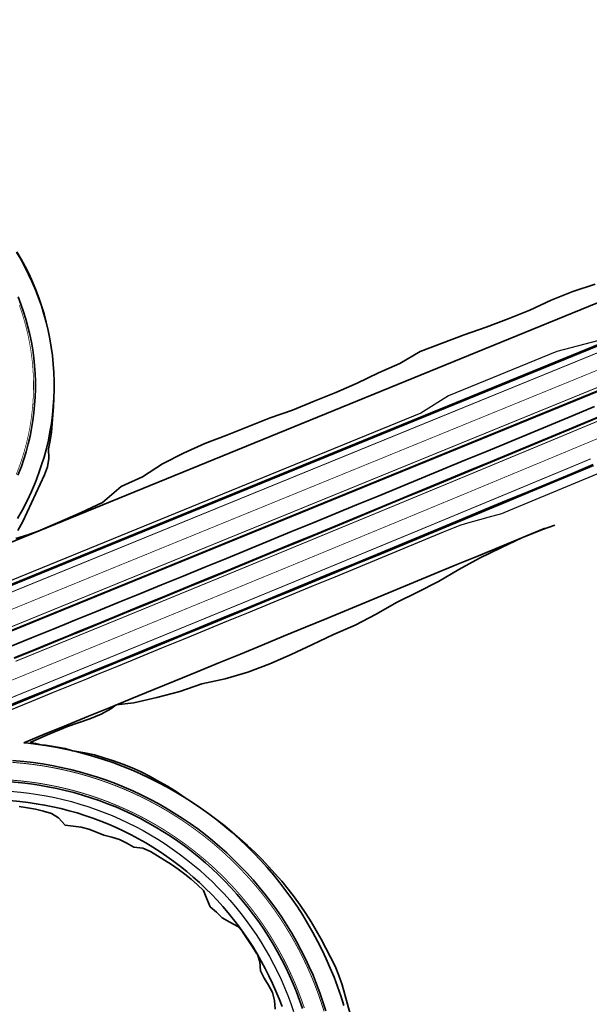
# Model space of a CAD drawing. Extents: x 184439 to 185588, y 575314 to 576044.
# Tile 11 of 13: x 184781 to 184903, y 575670 to 575880. Entities that reach past the tile are written whole.
import ezdxf

# ---------------------------------------------------------------- set-up
doc = ezdxf.new("R2010")
doc.units = 0
doc.linetypes.add('39strp', pattern=[12, 3, -9])
for name, color, linetype, lineweight in [('gw-nw-grondwerklijn', 90, 'Continuous', 35), ('gw-nw-kruinlijn', 90, 'Continuous', 35), ('mk-nw-39streep 0.15', 7, '39strp', 35), ('mk-nw-streep 0.15', 7, 'Continuous', 35), ('mk-nw-streep 0.20', 7, 'Continuous', 35), ('vh-nw-halfverharding', 30, 'Continuous', 25), ('vh-nw-randverharding', 6, 'Continuous', 35), ('vh-nw-zoabsprong', 253, 'Continuous', 35)]:
    doc.layers.add(name, color=color, linetype=linetype, lineweight=lineweight)

msp = doc.modelspace()

# ---------------------------------------------------------------- linework, layer by layer
at = {"layer": 'gw-nw-grondwerklijn', "flags": 128}
for points in [[(184780.68, 575830.81), (184781.58, 575829.23), (184782.45, 575827.64), (184783.29, 575826.02), (184784.03, 575824.36), (184784.72, 575822.68), (184785.35, 575820.97), (184785.92, 575819.25), (184786.5, 575817.53), (184786.96, 575815.77), (184787.37, 575814), (184787.76, 575812.23), (184788.03, 575810.43), (184788.27, 575808.63), (184788.46, 575806.82), (184788.58, 575805.01), (184788.65, 575803.2), (184788.68, 575801.38), (184788.6, 575799.57), (184788.49, 575797.75), (184788.34, 575795.94), (184788.23, 575794.12), (184788.05, 575792.3), (184787.78, 575790.49), (184787.47, 575788.69), (184787.53, 575786.66), (184787.26, 575784.85), (184786.58, 575783.19), (184785.67, 575781.16), (184784.73, 575779.16), (184783.79, 575777.17), (184782.86, 575775.18), (184781.96, 575773.18), (184780.88, 575771.26)], [(184904.12, 575823.92), (184899.35, 575822.35), (184894.73, 575820.45), (184890.2, 575818.32), (184885.56, 575816.45), (184880.88, 575814.68), (184876.13, 575813.1), (184871.45, 575811.32), (184866.79, 575809.53), (184862.44, 575806.94), (184857.86, 575804.93), (184853.35, 575802.75), (184848.76, 575800.76), (184844.13, 575798.89), (184839.5, 575797), (184834.78, 575795.31), (184830.13, 575793.48), (184825.48, 575791.63), (184820.81, 575789.85), (184816.24, 575787.82), (184811.78, 575785.51), (184807.51, 575782.76), (184802.96, 575780.67), (184798.95, 575777.25), (184794.44, 575775.09), (184789.85, 575773.1), (184785.25, 575771.13), (184783.05, 575770.33), (184780.49, 575769.56)], [(184783.55, 575725.96), (184786.89, 575727.48), (184791.51, 575729.39), (184796.24, 575731.02), (184798.69, 575732.05), (184800.77, 575733.16), (184801.88, 575734), (184805.64, 575734.47), (184810.58, 575735.6), (184815.46, 575736.89), (184820.2, 575738.51), (184825.16, 575739.58), (184830, 575740.97), (184834.65, 575742.8), (184839.24, 575744.81), (184843.77, 575746.93), (184848.29, 575749.08), (184852.89, 575751.05), (184857.34, 575753.38), (184861.73, 575755.85), (184866.2, 575758.12), (184870.67, 575760.39), (184875.03, 575762.94), (184879.44, 575765.35), (184883.95, 575767.53), (184888.46, 575769.72), (184888.81, 575769.87), (184893.11, 575771.55), (184895.5, 575772.43)], [(184783.55, 575725.96), (184784.73, 575725.74), (184786.15, 575725.44), (184786.82, 575725.39), (184788.92, 575725.04), (184791, 575724.67), (184792.57, 575724.21), (184793.06, 575724.13), (184795.16, 575723.77), (184797.24, 575723.32), (184799.28, 575722.69), (184801.3, 575722.03), (184803.31, 575721.32), (184805.3, 575720.55), (184807.25, 575719.69), (184809.14, 575718.71), (184810.99, 575717.65), (184812.86, 575716.63), (184814.67, 575715.52), (184816.43, 575714.32), (184818.2, 575713.16), (184819.95, 575711.96), (184819.97, 575711.94), (184821.69, 575710.75), (184823.39, 575709.49), (184825.05, 575708.16), (184826.67, 575706.79), (184828.26, 575705.39), (184829.88, 575704.01), (184831.46, 575702.58), (184832.94, 575701.05), (184834.38, 575699.48), (184835.83, 575697.92), (184837.24, 575696.32), (184838.6, 575694.67), (184839.9, 575692.98), (184841.13, 575691.22), (184842.34, 575689.46), (184843.5, 575687.66), (184844.6, 575685.82), (184845.64, 575683.95), (184846.63, 575682.05), (184847.64, 575680.15), (184848.59, 575678.22), (184849.38, 575676.23), (184850.09, 575674.2), (184850.71, 575672.14), (184851.23, 575670.06), (184851.85, 575668.01)], [(184781.19, 575712.31), (184782.93, 575712.05), (184784.65, 575711.71), (184786.36, 575711.31), (184788.05, 575710.83), (184789.61, 575709.88), (184790.98, 575708.31), (184792.69, 575708.12), (184794.41, 575707.87), (184796.07, 575707.43), (184797.67, 575706.81), (184799.27, 575706.19), (184800.98, 575705.79), (184802.62, 575705.24), (184804.19, 575704.5), (184805.67, 575703.61), (184807.54, 575703.37), (184809.18, 575702.7), (184810.68, 575701.78), (184812.18, 575700.86), (184813.67, 575699.92), (184815.13, 575698.93), (184816.55, 575697.87), (184817.91, 575696.75), (184819.23, 575695.57), (184820.5, 575694.35), (184821.22, 575692.59), (184821.97, 575690.9), (184823.27, 575689.73), (184824.49, 575688.5), (184826.13, 575687.57), (184827.87, 575686.68), (184828.81, 575685.69), (184829.02, 575685.31), (184829.98, 575683.81), (184830.96, 575682.33), (184831.93, 575680.83), (184832.04, 575680.71), (184832.54, 575679.13), (184832.67, 575677.19), (184833.46, 575675.63), (184834.38, 575674.12), (184835.23, 575672.57), (184835.7, 575670.86), (184835.82, 575669.04)]]:
    msp.add_lwpolyline(points, dxfattribs=at)
at = {"layer": 'gw-nw-kruinlijn', "flags": 128}
for points in [[(184933.36, 575831.67), (184776.83, 575767.69)], [(184780.6, 575830.76), (184781.52, 575829.2), (184782.39, 575827.6), (184783.2, 575825.98), (184783.97, 575824.33), (184784.67, 575822.66), (184785.32, 575820.96), (184785.92, 575819.25), (184786.46, 575817.51), (184786.93, 575815.76), (184787.36, 575814), (184787.72, 575812.22), (184788.02, 575810.43), (184788.27, 575808.63), (184788.45, 575806.82), (184788.58, 575805.01), (184788.64, 575803.2), (184788.64, 575801.38), (184788.59, 575799.57), (184788.47, 575797.75), (184788.3, 575795.95), (184788.06, 575794.15), (184787.76, 575792.36), (184787.41, 575790.57), (184787, 575788.81), (184786.5, 575786.96), (184785.98, 575785.27), (184785.41, 575783.6), (184784.64, 575781.57), (184783.79, 575779.58), (184782.88, 575777.62), (184781.9, 575775.7), (184780.85, 575773.82)], [(184779.15, 575746.42), (184783.78, 575748.31), (184788.41, 575750.19), (184790.87, 575751.19), (184793.04, 575752.08), (184797.67, 575753.97), (184802.3, 575755.86), (184806.93, 575757.75), (184811.55, 575759.64), (184816.18, 575761.53), (184820.81, 575763.43), (184825.44, 575765.32), (184830.06, 575767.22), (184834.69, 575769.12), (184839.31, 575771.02), (184843.94, 575772.92), (184848.56, 575774.82), (184853.19, 575776.72), (184857.81, 575778.63), (184862.43, 575780.53), (184867.05, 575782.44), (184871.67, 575784.35), (184876.29, 575786.26), (184880.92, 575788.17), (184885.54, 575790.08), (184890.15, 575792), (184894.77, 575793.91), (184899.39, 575795.83), (184904.01, 575797.75)], [(184782.17, 575725.94), (184786.75, 575727.81), (184791.38, 575729.71), (184796.01, 575731.6), (184798.47, 575732.61), (184800.63, 575733.49), (184805.26, 575735.39), (184809.89, 575737.29), (184814.51, 575739.18), (184819.14, 575741.08), (184823.76, 575742.98), (184828.39, 575744.88), (184833.01, 575746.79), (184837.63, 575748.69), (184842.26, 575750.6), (184846.88, 575752.5), (184851.5, 575754.41), (184856.12, 575756.32), (184860.74, 575758.23), (184865.36, 575760.15), (184869.98, 575762.06), (184874.6, 575763.97), (184879.22, 575765.89), (184883.84, 575767.81), (184888.45, 575769.73), (184893.07, 575771.65), (184893.39, 575771.78)], [(184782.17, 575725.94), (184782.61, 575725.9), (184784.72, 575725.65), (184786.82, 575725.35), (184788.91, 575724.99), (184790.98, 575724.57), (184793.05, 575724.1), (184795.1, 575723.57), (184797.14, 575722.99), (184799.17, 575722.36), (184801.17, 575721.67), (184803.16, 575720.93), (184805.12, 575720.13), (184807.07, 575719.29), (184808.99, 575718.39), (184810.88, 575717.44), (184812.75, 575716.44), (184814.6, 575715.39), (184816.41, 575714.3), (184818.19, 575713.15), (184819.95, 575711.96), (184821.67, 575710.72), (184823.35, 575709.44), (184825.01, 575708.11), (184826.62, 575706.74), (184828.2, 575705.32), (184829.74, 575703.86), (184831.24, 575702.37), (184832.7, 575700.83), (184834.12, 575699.26), (184835.5, 575697.64), (184836.83, 575696), (184838.12, 575694.31), (184839.36, 575692.6), (184840.56, 575690.85), (184841.71, 575689.07), (184842.81, 575687.25), (184843.87, 575685.41), (184844.87, 575683.55), (184845.82, 575681.65), (184846.73, 575679.74), (184847.58, 575677.8), (184848.38, 575675.83), (184849.13, 575673.85), (184849.82, 575671.84), (184850.46, 575669.82)], [(184779.14, 575713.56), (184781.3, 575713.37), (184783.08, 575713.16), (184784.84, 575712.9), (184786.6, 575712.6), (184788.35, 575712.25), (184790.09, 575711.85), (184791.82, 575711.41), (184793.53, 575710.92), (184795.23, 575710.39), (184796.92, 575709.81), (184798.59, 575709.18), (184800.25, 575708.52), (184801.88, 575707.8), (184803.5, 575707.05), (184805.09, 575706.25), (184806.67, 575705.41), (184808.22, 575704.53), (184809.74, 575703.6), (184811.25, 575702.64), (184812.72, 575701.64), (184814.17, 575700.59), (184815.59, 575699.51), (184816.98, 575698.4), (184818.34, 575697.24), (184819.67, 575696.05), (184820.96, 575694.82), (184822.23, 575693.56), (184823.46, 575692.27), (184824.65, 575690.95), (184825.81, 575689.59), (184826.93, 575688.2), (184828.01, 575686.79), (184829.06, 575685.34), (184830.07, 575683.87), (184831.04, 575682.37), (184831.96, 575680.85), (184832.85, 575679.3), (184833.7, 575677.73), (184834.5, 575676.13), (184835.26, 575674.52), (184835.97, 575672.89), (184836.65, 575671.24), (184837.28, 575669.57)]]:
    msp.add_lwpolyline(points, dxfattribs=at)
at = {"layer": 'mk-nw-39streep 0.15', "const_width": 0.15, "flags": 128}
for points in [[(185162.44, 575906.13), (185157.72, 575904.45), (185157, 575904.19), (185153, 575902.76), (185148.28, 575901.06), (185143.56, 575899.36), (185138.85, 575897.66), (185134.14, 575895.94), (185129.43, 575894.23), (185124.72, 575892.5), (185120.01, 575890.77), (185115.31, 575889.03), (185110.61, 575887.29), (185105.9, 575885.54), (185101.21, 575883.79), (185096.51, 575882.03), (185091.82, 575880.26), (185087.12, 575878.49), (185082.43, 575876.71), (185077.74, 575874.93), (185073.06, 575873.14), (185071.02, 575872.36), (185068.38, 575871.35), (185063.71, 575869.55), (185059.05, 575867.75), (185054.39, 575865.94), (185049.73, 575864.13), (185045.07, 575862.31), (185040.41, 575860.49), (185035.76, 575858.66), (185031.11, 575856.82), (185026.46, 575854.98), (185021.81, 575853.13), (185017.17, 575851.28), (185012.52, 575849.42), (185007.88, 575847.56), (185003.24, 575845.7), (184998.6, 575843.83), (184993.97, 575841.96), (184989.33, 575840.09), (184984.7, 575838.21), (184980.07, 575836.33), (184975.43, 575834.45), (184971.68, 575832.92), (184970.8, 575832.56), (184966.17, 575830.68), (184961.54, 575828.79), (184956.91, 575826.9), (184952.28, 575825.01), (184947.65, 575823.12), (184943.03, 575821.23), (184938.4, 575819.33), (184531.11, 575652.86), (184526.48, 575650.96), (184521.85, 575649.06), (184517.23, 575647.16), (184512.61, 575645.25), (184507.99, 575643.33), (184503.38, 575641.4), (184498.77, 575639.48), (184494.16, 575637.54), (184489.55, 575635.6), (184484.94, 575633.65), (184480.34, 575631.7), (184475.74, 575629.74), (184471.14, 575627.78), (184466.54, 575625.81), (184461.95, 575623.83), (184457.36, 575621.85), (184452.76, 575619.87), (184448.17, 575617.89), (184443.58, 575615.91), (184439.11, 575613.99)], [(184439.11, 575599.4), (184439.46, 575599.55), (184444.07, 575601.49), (184448.68, 575603.42), (184453.29, 575605.37), (184457.9, 575607.31), (184462.51, 575609.25), (184467.12, 575611.18), (184471.73, 575613.12), (184476.34, 575615.05), (184480.95, 575616.98), (184485.57, 575618.9), (184490.18, 575620.82), (184494.8, 575622.74), (184499.42, 575624.66), (184504.04, 575626.57), (184508.66, 575628.48), (184513.28, 575630.39), (184517.91, 575632.3), (184522.53, 575634.2), (184527.15, 575636.1), (184531.78, 575637.99), (184536.41, 575639.89), (184781.71, 575740.15), (184786.34, 575742.04), (184790.97, 575743.93), (184793.43, 575744.94), (184795.59, 575745.83), (184800.22, 575747.72), (184804.85, 575749.62), (184809.47, 575751.52), (184814.1, 575753.42), (184818.72, 575755.32), (184823.35, 575757.22), (184827.97, 575759.12), (184832.59, 575761.03), (184837.22, 575762.93), (184841.84, 575764.84), (184846.46, 575766.75), (184851.08, 575768.66), (184855.7, 575770.57), (184860.32, 575772.48), (184864.94, 575774.39), (184869.56, 575776.31), (184874.18, 575778.22), (184878.8, 575780.14), (184883.41, 575782.06), (184888.03, 575783.98), (184892.65, 575785.9), (184897.26, 575787.82), (184901.88, 575789.75), (184906.49, 575791.67), (184911.11, 575793.6), (184915.72, 575795.53), (184920.33, 575797.45), (184924.95, 575799.38), (184929.56, 575801.32), (184934.17, 575803.25), (184938.78, 575805.18), (184943.39, 575807.12), (184948, 575809.05), (184952.61, 575810.99), (184957.22, 575812.93), (184961.83, 575814.87), (184966.44, 575816.81), (184971.05, 575818.74), (184975.67, 575820.66), (184976.54, 575821.02), (184980.28, 575822.58), (184984.9, 575824.49), (184985.83, 575824.87)]]:
    msp.add_lwpolyline(points, dxfattribs=at)
at = {"layer": 'mk-nw-streep 0.15', "const_width": 0.15, "flags": 128}
msp.add_lwpolyline([(184781.19, 575819.46), (184781.74, 575817.88), (184782.23, 575816.28), (184782.67, 575814.67), (184783.06, 575813.05), (184783.39, 575811.41), (184783.67, 575809.76), (184783.9, 575808.11), (184784.07, 575806.45), (184784.18, 575804.78), (184784.24, 575803.11), (184784.24, 575801.44), (184784.19, 575799.77), (184784.09, 575798.11), (184783.92, 575796.45), (184783.71, 575794.79), (184783.44, 575793.14), (184783.11, 575791.51), (184782.73, 575789.88), (184782.27, 575788.18), (184781.79, 575786.63), (184781.27, 575785.09), (184780.56, 575783.22)], dxfattribs=at)
at = {"layer": 'mk-nw-streep 0.20', "const_width": 0.2, "flags": 128}
for points in [[(184937.1, 575822.5), (184705.69, 575727.92)], [(184939.69, 575816.16), (184532.4, 575649.69), (184527.78, 575647.79), (184523.15, 575645.89), (184518.53, 575643.99), (184513.91, 575642.08), (184509.29, 575640.16), (184504.67, 575638.23), (184500.06, 575636.31), (184495.45, 575634.37), (184490.84, 575632.43), (184486.24, 575630.48), (184481.63, 575628.53), (184477.03, 575626.57), (184472.43, 575624.61), (184467.84, 575622.64), (184463.24, 575620.66)], [(184780.41, 575743.32), (184785.04, 575745.21), (184789.67, 575747.1), (184792.13, 575748.11), (184794.3, 575749), (184798.92, 575750.89), (184803.55, 575752.79), (184808.18, 575754.69), (184812.8, 575756.59), (184817.43, 575758.49), (184822.05, 575760.39), (184826.67, 575762.29), (184831.3, 575764.2), (184835.92, 575766.1), (184840.54, 575768.01), (184845.16, 575769.92), (184849.78, 575771.83), (184854.41, 575773.74), (184859.03, 575775.65), (184863.64, 575777.56), (184868.26, 575779.48), (184872.88, 575781.39), (184877.5, 575783.31), (184882.12, 575785.23), (184886.73, 575787.15), (184891.35, 575789.07), (184895.97, 575790.99), (184900.58, 575792.92), (184905.2, 575794.84)], [(184667.3, 575689.69), (184783.01, 575736.98), (184787.63, 575738.87), (184792.26, 575740.76), (184794.72, 575741.77), (184796.89, 575742.66), (184801.52, 575744.55), (184806.14, 575746.45), (184810.77, 575748.35), (184815.39, 575750.25), (184820.02, 575752.15), (184824.64, 575754.05), (184829.27, 575755.95), (184833.89, 575757.86), (184838.51, 575759.76), (184843.13, 575761.67), (184847.76, 575763.58), (184852.38, 575765.49), (184857, 575767.4), (184861.62, 575769.31), (184866.24, 575771.22), (184870.86, 575773.14), (184875.47, 575775.05), (184880.09, 575776.97), (184884.71, 575778.89), (184889.33, 575780.81), (184893.94, 575782.73), (184898.56, 575784.65), (184903.17, 575786.58)], [(184779.72, 575721.74), (184782.16, 575721.52), (184784.14, 575721.29), (184786.13, 575721), (184788.1, 575720.66), (184790.06, 575720.27), (184792.02, 575719.82), (184793.96, 575719.33), (184795.88, 575718.78), (184797.79, 575718.18), (184799.69, 575717.53), (184801.56, 575716.83), (184803.42, 575716.08), (184805.26, 575715.28), (184807.07, 575714.43), (184808.86, 575713.53), (184810.63, 575712.59), (184812.37, 575711.6), (184814.08, 575710.56), (184815.77, 575709.48), (184817.42, 575708.35), (184819.05, 575707.18), (184820.64, 575705.97), (184822.2, 575704.72), (184823.73, 575703.42), (184825.22, 575702.08), (184826.68, 575700.71), (184828.09, 575699.29), (184829.47, 575697.84), (184830.81, 575696.35), (184832.11, 575694.83), (184833.37, 575693.27), (184834.59, 575691.68), (184835.77, 575690.06), (184836.9, 575688.41), (184837.98, 575686.73), (184839.02, 575685.02), (184840.02, 575683.28), (184840.97, 575681.52), (184841.87, 575679.73), (184842.72, 575677.92), (184843.53, 575676.08), (184844.28, 575674.23), (184844.99, 575672.35), (184845.64, 575670.46), (184846.25, 575668.55)], [(184779.45, 575717.95), (184781.76, 575717.74), (184783.65, 575717.52), (184785.53, 575717.25), (184787.41, 575716.92), (184789.27, 575716.55), (184791.12, 575716.13), (184792.97, 575715.66), (184794.79, 575715.14), (184796.61, 575714.57), (184798.41, 575713.95), (184800.19, 575713.29), (184801.95, 575712.57), (184803.69, 575711.81), (184805.42, 575711.01), (184807.12, 575710.16), (184808.79, 575709.26), (184810.45, 575708.32), (184812.07, 575707.34), (184813.67, 575706.31), (184815.24, 575705.24), (184816.79, 575704.13), (184818.3, 575702.98), (184819.78, 575701.79), (184821.23, 575700.56), (184822.65, 575699.29), (184824.03, 575697.98), (184825.37, 575696.64), (184826.68, 575695.26), (184827.96, 575693.85), (184829.19, 575692.4), (184830.39, 575690.92), (184831.54, 575689.41), (184832.66, 575687.87), (184833.73, 575686.31), (184834.76, 575684.71), (184835.75, 575683.08), (184836.7, 575681.43), (184837.6, 575679.76), (184838.45, 575678.06), (184839.26, 575676.34), (184840.03, 575674.6), (184840.74, 575672.84), (184841.41, 575671.06), (184842.04, 575669.26)]]:
    msp.add_lwpolyline(points, dxfattribs=at)
at = {"layer": 'vh-nw-halfverharding', "flags": 128}
for points in [[(184904.93, 575811.89), (184895.97, 575809.47), (184872.83, 575800.02), (184866.88, 575796.34), (184748.72, 575748.05)], [(184725.43, 575710.91), (184783.89, 575734.8), (184788.52, 575736.7), (184793.15, 575738.59), (184795.61, 575739.6), (184797.78, 575740.48), (184802.4, 575742.38), (184807.03, 575744.27), (184811.66, 575746.17), (184816.28, 575748.07), (184820.91, 575749.97), (184825.53, 575751.87), (184830.15, 575753.78), (184834.78, 575755.68), (184839.4, 575757.59), (184844.02, 575759.49), (184848.64, 575761.4), (184853.27, 575763.31), (184857.89, 575765.22), (184862.51, 575767.13), (184867.13, 575769.05), (184871.74, 575770.96), (184875.27, 575772.42), (184876.43, 575772.74), (184881.29, 575774.08), (184884.2, 575774.89), (184886.05, 575775.66), (184890.67, 575777.58), (184895.29, 575779.5), (184899.9, 575781.42), (184904.52, 575783.35)], [(184779.28, 575715.55), (184781.51, 575715.36), (184783.34, 575715.14), (184785.16, 575714.88), (184786.97, 575714.56), (184788.77, 575714.2), (184790.56, 575713.8), (184792.34, 575713.34), (184794.11, 575712.84), (184795.86, 575712.29), (184797.6, 575711.69), (184799.32, 575711.05), (184801.02, 575710.36), (184802.71, 575709.63), (184804.37, 575708.85), (184806.01, 575708.03), (184807.63, 575707.16), (184809.23, 575706.25), (184810.8, 575705.3), (184812.35, 575704.31), (184813.87, 575703.27), (184815.36, 575702.2), (184816.82, 575701.09), (184818.25, 575699.94), (184819.65, 575698.75), (184821.02, 575697.52), (184822.36, 575696.26), (184823.66, 575694.96), (184824.92, 575693.63), (184826.15, 575692.27), (184827.35, 575690.87), (184828.5, 575689.44), (184829.62, 575687.98), (184830.7, 575686.49), (184831.73, 575684.98), (184832.73, 575683.43), (184833.69, 575681.86), (184834.6, 575680.27), (184835.47, 575678.65), (184836.3, 575677.01), (184837.08, 575675.35), (184837.82, 575673.67), (184838.51, 575671.96), (184839.16, 575670.25), (184839.76, 575668.51)]]:
    msp.add_lwpolyline(points, dxfattribs=at)
at = {"layer": 'vh-nw-randverharding', "flags": 128}
for points in [[(184936.59, 575823.75), (184748.51, 575746.88), (184748.13, 575747.8)], [(184780.96, 575821.16), (184781.57, 575819.59), (184782.12, 575818), (184782.62, 575816.39), (184783.06, 575814.77), (184783.45, 575813.13), (184783.79, 575811.48), (184784.07, 575809.83), (184784.29, 575808.16), (184784.47, 575806.48), (184784.58, 575804.8), (184784.64, 575803.12), (184784.64, 575801.44), (184784.59, 575799.76), (184784.48, 575798.08), (184784.32, 575796.4), (184784.1, 575794.73), (184783.83, 575793.07), (184783.5, 575791.42), (184783.12, 575789.78), (184782.65, 575788.07), (184782.17, 575786.5), (184781.65, 575784.95), (184780.93, 575783.07)], [(184939.96, 575815.52), (184708.54, 575720.93)], [(184780.15, 575743.97), (184784.78, 575745.86), (184789.4, 575747.75), (184791.87, 575748.76), (184794.03, 575749.65), (184798.66, 575751.54), (184803.29, 575753.44), (184807.91, 575755.34), (184812.54, 575757.24), (184817.16, 575759.14), (184821.79, 575761.04), (184826.41, 575762.94), (184831.03, 575764.85), (184835.65, 575766.75), (184840.28, 575768.66), (184844.9, 575770.57), (184849.52, 575772.48), (184854.14, 575774.39), (184858.76, 575776.3), (184863.38, 575778.21), (184868, 575780.13), (184872.62, 575782.04), (184877.23, 575783.96), (184881.85, 575785.88), (184886.47, 575787.8), (184891.09, 575789.72), (184895.7, 575791.64), (184900.32, 575793.56), (184904.93, 575795.49)], [(184722.85, 575710.93), (184783.52, 575735.73), (184788.14, 575737.62), (184792.77, 575739.51), (184795.23, 575740.52), (184797.4, 575741.41), (184802.03, 575743.3), (184806.65, 575745.2), (184811.28, 575747.1), (184815.9, 575749), (184820.53, 575750.9), (184825.15, 575752.8), (184829.78, 575754.7), (184834.4, 575756.61), (184839.02, 575758.51), (184843.64, 575760.42), (184848.27, 575762.33), (184852.89, 575764.24), (184857.51, 575766.15), (184862.13, 575768.06), (184866.75, 575769.97), (184871.37, 575771.89), (184875.98, 575773.8), (184880.6, 575775.72), (184885.22, 575777.64), (184889.84, 575779.56), (184894.45, 575781.48), (184899.07, 575783.4), (184903.68, 575785.33)], [(184779.75, 575722.13), (184782.2, 575721.92), (184784.2, 575721.68), (184786.19, 575721.4), (184788.17, 575721.05), (184790.15, 575720.66), (184792.11, 575720.21), (184794.06, 575719.71), (184796, 575719.16), (184797.92, 575718.56), (184799.82, 575717.9), (184801.71, 575717.2), (184803.58, 575716.45), (184805.42, 575715.64), (184807.24, 575714.79), (184809.05, 575713.89), (184810.82, 575712.94), (184812.57, 575711.94), (184814.29, 575710.9), (184815.99, 575709.81), (184817.65, 575708.68), (184819.29, 575707.51), (184820.89, 575706.29), (184822.46, 575705.02), (184823.99, 575703.72), (184825.49, 575702.38), (184826.95, 575700.99), (184828.38, 575699.57), (184829.77, 575698.11), (184831.11, 575696.62), (184832.42, 575695.09), (184833.69, 575693.52), (184834.91, 575691.92), (184836.09, 575690.29), (184837.23, 575688.63), (184838.32, 575686.94), (184839.37, 575685.22), (184840.37, 575683.47), (184841.32, 575681.7), (184842.23, 575679.9), (184843.09, 575678.08), (184843.9, 575676.24), (184844.66, 575674.37), (184845.36, 575672.49), (184846.02, 575670.59), (184846.63, 575668.67)], [(184779.42, 575717.55), (184781.72, 575717.34), (184783.6, 575717.12), (184785.47, 575716.85), (184787.33, 575716.53), (184789.19, 575716.16), (184791.03, 575715.74), (184792.86, 575715.27), (184794.68, 575714.75), (184796.48, 575714.19), (184798.27, 575713.57), (184800.04, 575712.91), (184801.8, 575712.2), (184803.53, 575711.45), (184805.24, 575710.65), (184806.93, 575709.8), (184808.6, 575708.91), (184810.24, 575707.98), (184811.86, 575707), (184813.45, 575705.98), (184815.01, 575704.91), (184816.55, 575703.81), (184818.05, 575702.66), (184819.53, 575701.48), (184820.97, 575700.25), (184822.38, 575698.99), (184823.75, 575697.69), (184825.09, 575696.36), (184826.39, 575694.99), (184827.66, 575693.58), (184828.88, 575692.15), (184830.07, 575690.68), (184831.22, 575689.18), (184832.33, 575687.64), (184833.4, 575686.08), (184834.42, 575684.5), (184835.41, 575682.88), (184836.35, 575681.24), (184837.24, 575679.58), (184838.09, 575677.89), (184838.9, 575676.18), (184839.66, 575674.45), (184840.37, 575672.69), (184841.04, 575670.93), (184841.66, 575669.14)]]:
    msp.add_lwpolyline(points, dxfattribs=at)
at = {"layer": 'vh-nw-zoabsprong'}
msp.add_line((184939.96, 575815.51), (184643.79, 575694.45), dxfattribs=at)
at = {"layer": 'vh-nw-zoabsprong', "flags": 128}
for points in [[(184936.59, 575823.76), (184748.52, 575746.89), (184748.15, 575747.8)], [(184936.52, 575823.94), (184748.62, 575747.14), (184748.35, 575747.82)], [(184940, 575815.42), (184708.58, 575720.84)], [(184780.11, 575744.06), (184784.74, 575745.95), (184789.37, 575747.84), (184791.83, 575748.85), (184793.99, 575749.74), (184798.62, 575751.63), (184803.25, 575753.53), (184807.87, 575755.43), (184812.5, 575757.33), (184817.12, 575759.23), (184821.75, 575761.13), (184826.37, 575763.03), (184830.99, 575764.94), (184835.62, 575766.84), (184840.24, 575768.75), (184844.86, 575770.66), (184849.48, 575772.57), (184854.1, 575774.48), (184858.72, 575776.39), (184863.34, 575778.3), (184867.96, 575780.22), (184872.58, 575782.13), (184877.2, 575784.05), (184881.81, 575785.97), (184886.43, 575787.89), (184891.05, 575789.81), (184895.66, 575791.73), (184900.28, 575793.66), (184904.89, 575795.58)], [(184780.14, 575743.98), (184784.77, 575745.87), (184789.4, 575747.76), (184791.86, 575748.77), (184794.03, 575749.66), (184798.66, 575751.55), (184803.28, 575753.45), (184807.91, 575755.35), (184812.53, 575757.24), (184817.16, 575759.15), (184821.78, 575761.05), (184826.41, 575762.95), (184831.03, 575764.85), (184835.65, 575766.76), (184840.27, 575768.67), (184844.89, 575770.58), (184849.52, 575772.48), (184854.14, 575774.4), (184858.76, 575776.31), (184863.38, 575778.22), (184867.99, 575780.14), (184872.61, 575782.05), (184877.23, 575783.97), (184881.85, 575785.89), (184886.47, 575787.81), (184891.08, 575789.73), (184895.7, 575791.65), (184900.31, 575793.57), (184904.93, 575795.5)], [(184722.87, 575710.93), (184783.52, 575735.72), (184788.15, 575737.61), (184792.78, 575739.5), (184795.24, 575740.51), (184797.4, 575741.4), (184802.03, 575743.29), (184806.66, 575745.19), (184811.28, 575747.09), (184815.91, 575748.99), (184820.53, 575750.89), (184825.16, 575752.79), (184829.78, 575754.69), (184834.4, 575756.6), (184839.03, 575758.5), (184843.65, 575760.41), (184848.27, 575762.32), (184852.89, 575764.23), (184857.51, 575766.14), (184862.13, 575768.05), (184866.75, 575769.96), (184871.37, 575771.88), (184875.99, 575773.79), (184880.61, 575775.71), (184885.22, 575777.63), (184889.84, 575779.55), (184894.46, 575781.47), (184899.07, 575783.39), (184903.69, 575785.32)], [(184723.11, 575710.82), (184783.59, 575735.54), (184788.22, 575737.44), (184792.85, 575739.33), (184795.31, 575740.34), (184797.48, 575741.22), (184802.1, 575743.12), (184806.73, 575745.01), (184811.35, 575746.91), (184815.98, 575748.81), (184820.6, 575750.71), (184825.23, 575752.61), (184829.85, 575754.52), (184834.48, 575756.42), (184839.1, 575758.33), (184843.72, 575760.23), (184848.34, 575762.14), (184852.96, 575764.05), (184857.58, 575765.96), (184862.2, 575767.87), (184866.82, 575769.79), (184871.44, 575771.7), (184876.06, 575773.62), (184880.68, 575775.54), (184885.3, 575777.45), (184889.91, 575779.37), (184894.53, 575781.3), (184899.14, 575783.22), (184903.76, 575785.14)]]:
    msp.add_lwpolyline(points, dxfattribs=at)

doc.saveas('drawing.dxf')
